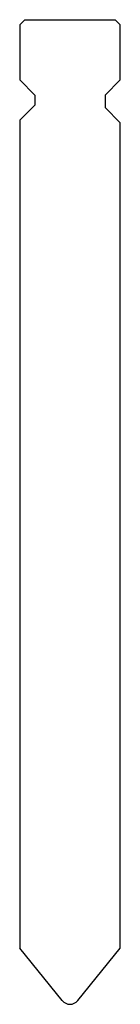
# Model space of a CAD drawing. Extents: x -10 to 10, y -156 to 40.
import ezdxf

# ---------------------------------------------------------------- set-up
doc = ezdxf.new("R2010")
doc.units = 0
doc.header["$LTSCALE"] = 10.777715

msp = doc.modelspace()

# ---------------------------------------------------------------- linework, layer by layer
at = {"layer": 'GEOMETRY-CUTTING', "color": 2, "linetype": 'CONTINUOUS'}
for p, q in [((-10, 39), (-9, 40)), ((-9, 40), (9, 40)), ((10, 39), (9, 40)), ((-10, 39), (-10, 28)), ((10, 28), (10, 39)), ((-10, 28), (-7, 25)), ((10, 28), (7, 25)), ((-7, 25), (-7, 23)), ((7, 25), (7, 22.5)), ((-7, 23), (-10, 20)), ((7, 22.5), (10, 19.5)), ((-10, 20), (-10, -144.82906)), ((10, -144.82906), (10, 19.5)), ((-1.554292, -155.258641), (-10, -144.82906)), ((1.554292, -155.258641), (10, -144.82906))]:
    msp.add_line(p, q, dxfattribs=at)
msp.add_arc((0, -154), 2, -140.999997, -39.000003, dxfattribs=at)

doc.saveas('drawing.dxf')
